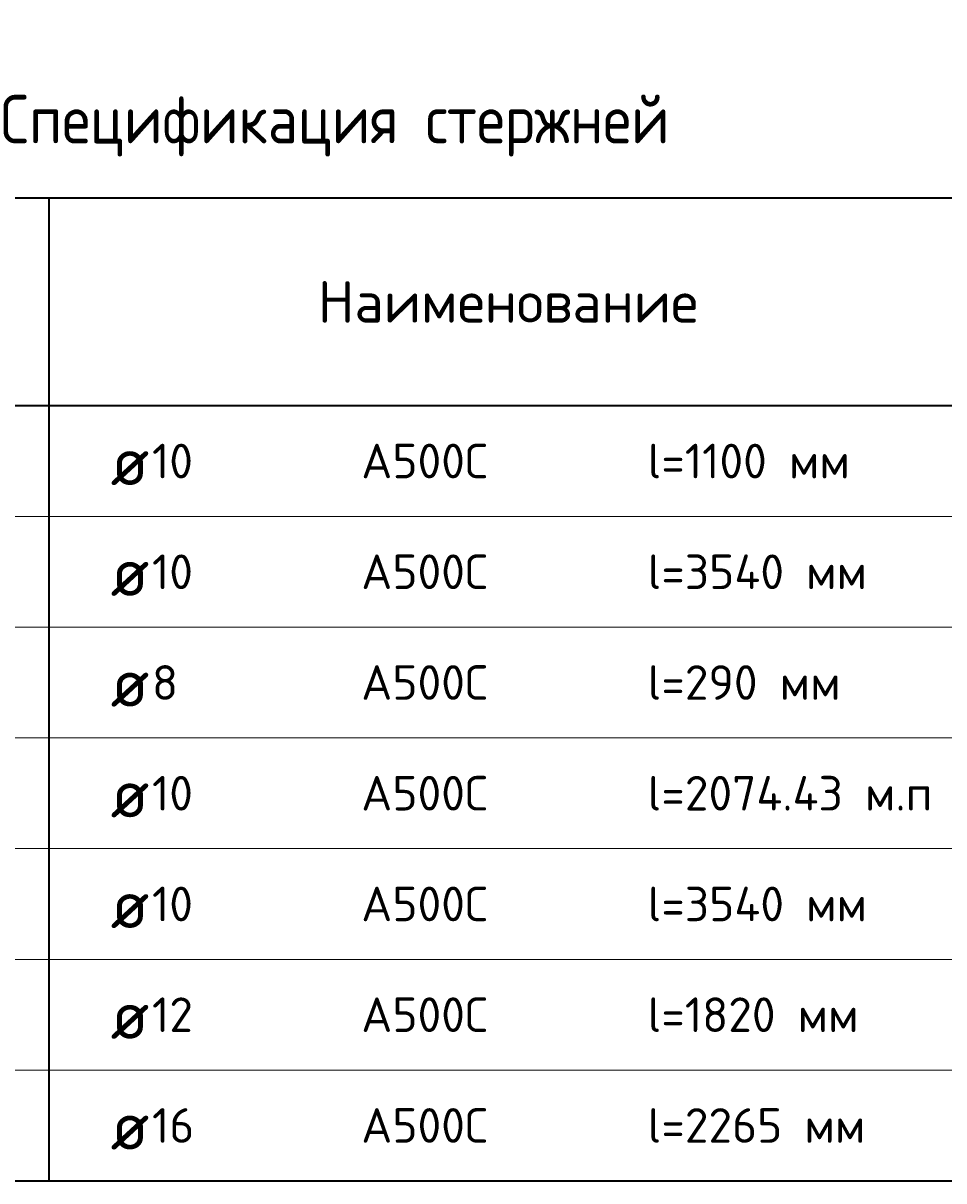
# Model space of a CAD drawing. Header units: millimetres. Extents: x 72601 to 81992, y 7256 to 14321.
# Tile 6 of 9: x 74171 to 75502, y 12648 to 14321. Entities that reach past the tile are written whole.
import ezdxf

# ---------------------------------------------------------------- set-up
doc = ezdxf.new("R2010")
doc.units = ezdxf.units.MM
doc.layers.add('Standard', color=7, linetype='Continuous', lineweight=25)
doc.styles.add('ISOCPEUR', font='ISOCPEUR')

msp = doc.modelspace()

# ---------------------------------------------------------------- linework, layer by layer
at = {"layer": 'Standard', "color": 7, "linetype": 'Continuous', "lineweight": 35, "transparency": 33554687}
for p, q in [((76408.8, 14068.1), (72708.8, 14068.1)), ((74208.8, 14068.1), (74208.8, 13768.1)), ((76408.8, 13768.1), (72708.8, 13768.1)), ((74208.8, 13768.1), (74208.8, 13608.1)), ((74208.8, 13608.1), (74208.8, 13448.1)), ((74208.8, 13448.1), (74208.8, 13288.1)), ((74208.8, 13288.1), (74208.8, 13128.1)), ((74208.8, 13128.1), (74208.8, 12968.1)), ((74208.8, 12968.1), (74208.8, 12808.1)), ((74208.8, 12808.1), (74208.8, 12648.1)), ((72708.8, 12648.1), (76408.8, 12648.1))]:
    msp.add_line(p, q, dxfattribs=at)
at = {"layer": 'Standard', "color": 7, "linetype": 'Continuous', "lineweight": 13, "transparency": 33554687}
for p, q in [((76408.8, 13608.1), (72708.8, 13608.1)), ((76408.8, 13448.1), (72708.8, 13448.1)), ((76408.8, 13288.1), (72708.8, 13288.1)), ((76408.8, 13128.1), (72708.8, 13128.1)), ((76408.8, 12968.1), (72708.8, 12968.1)), ((76408.8, 12808.1), (72708.8, 12808.1)), ((76408.8, 12648.1), (72708.8, 12648.1))]:
    msp.add_line(p, q, dxfattribs=at)

# ---------------------------------------------------------------- texts
at = {"layer": 'Standard', "color": 7, "linetype": 'Continuous', "lineweight": 35, "transparency": 33554687, "style": 'ISOCPEUR'}
for s, insert, char_height, width, attachment_point in [('\\A1;{\\fISOCPEUR|i0|b0;\\H70.000000;\\W1.000000;\\C7;Спецификация стержней}\\P', (74558.8, 14128.1), 14, 1112.551, 8), ('\\A1;{\\fISOCPEUR|i0|b0;\\H60.000000;\\W1.000000;\\C7;Наименование}\\P', (74872.3, 13918.1), 12, 557.333, 5), ('\\A1;{\\fISOCPEUR|i0|b0;\\H50.000000;\\W1.000000;\\C7;l=1100 мм}\\P', (75074.4, 13688.1), 10, 307.619, 4), ('\\A1;{\\fISOCPEUR|i0|b0;\\H70.000000;\\W1.000000;\\C7;ø}\\P', (74297.9, 13688.1), 14, 91.636, 4), ('\\A1;{\\fISOCPEUR|i0|b0;\\H50.000000;\\W1.000000;\\C7;10}\\P', (74357.7, 13688.1), 10, 78.75, 4), ('\\A1;{\\fISOCPEUR|i0|b0;\\H50.000000;\\W1.000000;\\C7;А500С}\\P', (74660.2, 13688.1), 10, 208.718, 4), ('\\A1;{\\fISOCPEUR|i0|b0;\\H50.000000;\\W1.000000;\\C7;10}\\P', (74357.7, 13528.1), 10, 78.75, 4), ('\\A1;{\\fISOCPEUR|i0|b0;\\H50.000000;\\W1.000000;\\C7;А500С}\\P', (74660.2, 13528.1), 10, 208.718, 4), ('\\A1;{\\fISOCPEUR|i0|b0;\\H50.000000;\\W1.000000;\\C7;l=3540 мм}\\P', (75074.4, 13528.1), 10, 334.219, 4), ('\\A1;{\\fISOCPEUR|i0|b0;\\H70.000000;\\W1.000000;\\C7;ø}\\P', (74297.9, 13528.1), 14, 91.636, 4), ('\\A1;{\\fISOCPEUR|i0|b0;\\H70.000000;\\W1.000000;\\C7;ø}\\P', (74297.9, 13368.1), 14, 91.636, 4), ('\\A1;{\\fISOCPEUR|i0|b0;\\H50.000000;\\W1.000000;\\C7;8}\\P', (74357.7, 13368.1), 10, 54.444, 4), ('\\A1;{\\fISOCPEUR|i0|b0;\\H50.000000;\\W1.000000;\\C7;А500С}\\P', (74660.2, 13368.1), 10, 208.718, 4), ('\\A1;{\\fISOCPEUR|i0|b0;\\H50.000000;\\W1.000000;\\C7;l=290 мм}\\P', (75074.4, 13368.1), 10, 294.107, 4), ('\\A1;{\\fISOCPEUR|i0|b0;\\H50.000000;\\W1.000000;\\C7;10}\\P', (74357.7, 13208.1), 10, 78.75, 4), ('\\A1;{\\fISOCPEUR|i0|b0;\\H50.000000;\\W1.000000;\\C7;А500С}\\P', (74660.2, 13208.1), 10, 208.718, 4), ('\\A1;{\\fISOCPEUR|i0|b0;\\H50.000000;\\W1.000000;\\C7;l=2074.43 м.п}\\P', (75074.4, 13208.1), 10, 434.405, 4), ('\\A1;{\\fISOCPEUR|i0|b0;\\H70.000000;\\W1.000000;\\C7;ø}\\P', (74297.9, 13208.1), 14, 91.636, 4), ('\\A1;{\\fISOCPEUR|i0|b0;\\H70.000000;\\W1.000000;\\C7;ø}\\P', (74297.9, 13048.1), 14, 91.636, 4), ('\\A1;{\\fISOCPEUR|i0|b0;\\H50.000000;\\W1.000000;\\C7;10}\\P', (74357.7, 13048.1), 10, 78.75, 4), ('\\A1;{\\fISOCPEUR|i0|b0;\\H50.000000;\\W1.000000;\\C7;А500С}\\P', (74660.2, 13048.1), 10, 208.718, 4), ('\\A1;{\\fISOCPEUR|i0|b0;\\H50.000000;\\W1.000000;\\C7;l=3540 мм}\\P', (75074.4, 13048.1), 10, 334.219, 4), ('\\A1;{\\fISOCPEUR|i0|b0;\\H50.000000;\\W1.000000;\\C7;l=1820 мм}\\P', (75074.4, 12888.1), 10, 318.413, 4), ('\\A1;{\\fISOCPEUR|i0|b0;\\H50.000000;\\W1.000000;\\C7;12}\\P', (74357.7, 12888.1), 10, 78.75, 4), ('\\A1;{\\fISOCPEUR|i0|b0;\\H50.000000;\\W1.000000;\\C7;А500С}\\P', (74660.2, 12888.1), 10, 208.718, 4), ('\\A1;{\\fISOCPEUR|i0|b0;\\H70.000000;\\W1.000000;\\C7;ø}\\P', (74297.9, 12888.1), 14, 91.636, 4), ('\\A1;{\\fISOCPEUR|i0|b0;\\H70.000000;\\W1.000000;\\C7;ø}\\P', (74297.9, 12728.1), 14, 91.636, 4), ('\\A1;{\\fISOCPEUR|i0|b0;\\H50.000000;\\W1.000000;\\C7;16}\\P', (74357.7, 12728.1), 10, 78.75, 4), ('\\A1;{\\fISOCPEUR|i0|b0;\\H50.000000;\\W1.000000;\\C7;А500С}\\P', (74660.2, 12728.1), 10, 208.718, 4), ('\\A1;{\\fISOCPEUR|i0|b0;\\H50.000000;\\W1.000000;\\C7;l=2265 мм}\\P', (75074.4, 12728.1), 10, 329.206, 4)]:
    msp.add_mtext(s, dxfattribs=dict(at, insert=insert, char_height=char_height, width=width, attachment_point=attachment_point))

doc.saveas('drawing.dxf')
